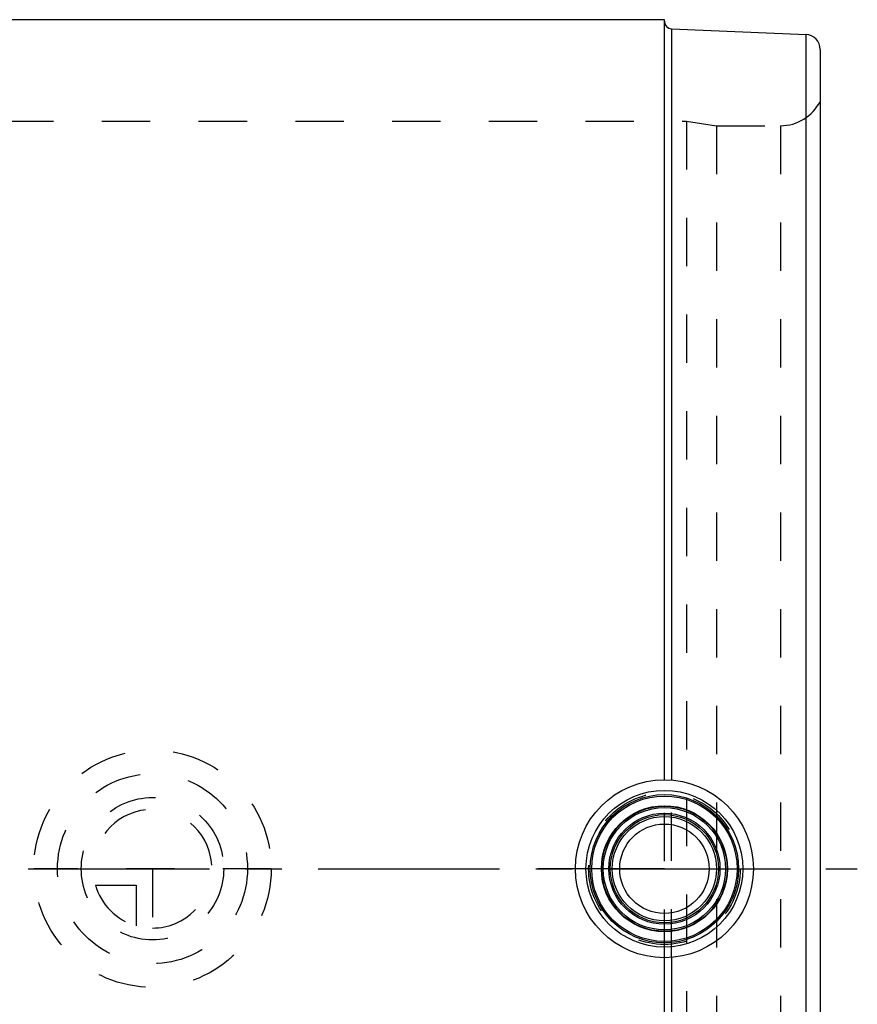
# Model space of a CAD drawing. Header units: millimetres. Extents: x 405 to 595, y 384 to 613.
# Tile 3 of 3: x 482 to 595, y 480 to 613. Entities that reach past the tile are written whole.
import ezdxf

# ---------------------------------------------------------------- set-up
doc = ezdxf.new("R2010")
doc.units = ezdxf.units.MM
doc.header["$LTSCALE"] = 65.185185
doc.linetypes.add('CENTER', pattern=[0.6, 0.375, -0.075, 0.075, -0.075])
doc.linetypes.add('HIDDEN', pattern=[0.2, 0.1, -0.1])
for name, color, linetype in [('BOHRUNG', 7, 'CONTINUOUS'), ('KOERPER', 7, 'CONTINUOUS'), ('KONST.EL_MIT_GEO', 7, 'CONTINUOUS'), ('KURVEN', 7, 'CONTINUOUS'), ('L1', 7, 'CONTINUOUS')]:
    doc.layers.add(name, color=color, linetype=linetype)

msp = doc.modelspace()

# ---------------------------------------------------------------- linework, layer by layer
at = {"layer": 'BOHRUNG', "color": 8, "linetype": 'HIDDEN'}
msp.add_line((576, 598.93), (584.64, 598.93), dxfattribs=at)
at = {"layer": 'KOERPER', "color": 7, "linetype": 'CONTINUOUS'}
msp.add_line((569, 613.23), (431, 613.23), dxfattribs=at)
at = {"layer": 'KONST.EL_MIT_GEO', "color": 7, "linetype": 'CONTINUOUS'}
for p, q in [((569, 510.73), (569, 613.23)), ((569.96, 612.02), (569.96, 510.69)), ((569.96, 612.02), (588.09, 611.23)), ((588.09, 386.23), (588.09, 611.23)), ((590, 609.23), (590, 388.23)), ((569, 384.23), (569, 486.73)), ((569.96, 486.77), (569.96, 385.44))]:
    msp.add_line(p, q, dxfattribs=at)
at = {"layer": 'KONST.EL_MIT_GEO', "color": 8, "linetype": 'HIDDEN'}
for p, q in [((428, 599.53), (572, 599.53)), ((572, 599.53), (572, 397.93)), ((572, 599.53), (576, 598.93)), ((576, 598.93), (576, 398.53)), ((584.64, 598.93), (584.64, 398.53)), ((569, 486.73), (569, 510.73)), ((569.96, 486.77), (569.96, 510.69))]:
    msp.add_line(p, q, dxfattribs=at)
at = {"layer": 'KONST.EL_MIT_GEO', "color": 2, "linetype": 'CENTER'}
for p, q in [((559.55, 498.73), (552, 498.73)), ((569, 498.73), (559.55, 498.73)), ((569, 498.73), (586, 498.73))]:
    msp.add_line(p, q, dxfattribs=at)
at = {"layer": 'KONST.EL_MIT_GEO', "color": 7, "linetype": 'CONTINUOUS'}
for radius in [12, 10.57, 10, 9.8, 8.5, 8.44, 8.24, 7.49, 7.29, 7.03, 6.03]:
    msp.add_circle((569, 498.73), radius, dxfattribs=at)
at = {"layer": 'KONST.EL_MIT_GEO', "color": 8, "linetype": 'HIDDEN'}
msp.add_circle((569, 498.73), 10.22, dxfattribs=at)
at = {"layer": 'KONST.EL_MIT_GEO', "color": 7, "linetype": 'CONTINUOUS'}
for centre, radius, start, end in [((570, 613.02), 1, 180, 267.5), ((588, 609.23), 2, 0, 87.5)]:
    msp.add_arc(centre, radius, start, end, dxfattribs=at)
at = {"layer": 'KONST.EL_MIT_GEO', "color": 8, "linetype": 'HIDDEN'}
msp.add_arc((584.64, 604.93), 6, 270, 333.2563, dxfattribs=at)
at = {"layer": 'KURVEN', "color": 8, "linetype": 'HIDDEN'}
for p, q in [((516, 498.73), (484, 498.73)), ((500, 498.73), (500, 489.13)), ((492.31, 496.53), (497.8, 496.53)), ((497.8, 496.53), (497.8, 491.04))]:
    msp.add_line(p, q, dxfattribs=at)
for radius in [16, 12.8, 9.6]:
    msp.add_circle((500, 498.73), radius, dxfattribs=at)
for start, end in [(270, 180), (195.962, 254.038)]:
    msp.add_arc((500, 498.73), 8, start, end, dxfattribs=at)
at = {"layer": 'L1', "color": 2, "linetype": 'CENTER'}
msp.add_line((405, 498.73), (595, 498.73), dxfattribs=at)

doc.saveas('drawing.dxf')
